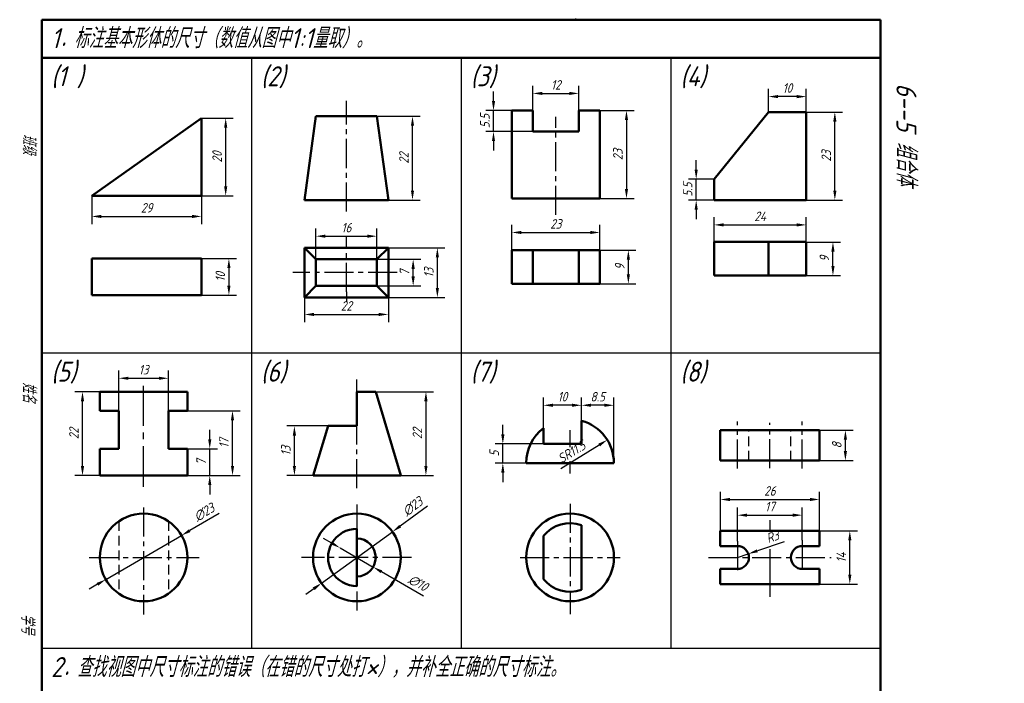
# Model space of a CAD drawing. Header units: millimetres. Extents: x 104 to 362, y -34 to 323.
# Tile 3 of 3: x 104 to 362, y 149 to 323. Entities that reach past the tile are written whole.
import ezdxf

# ---------------------------------------------------------------- set-up
doc = ezdxf.new("R2010")
doc.units = ezdxf.units.MM
doc.header["$LTSCALE"] = 0.8
doc.linetypes.add('CENTER2', pattern=[28.575, 19.05, -3.175, 3.175, -3.175])
doc.linetypes.add('DASHED2', pattern=[9.525, 6.35, -3.175])
for name, color, linetype, lineweight in [('文字层', 227, 'Continuous', 20), ('点画线层', 3, 'CENTER2', 25), ('答案层', 1, 'Continuous', 25), ('粗实线层', 7, 'Continuous', 50), ('虚线层', 2, 'DASHED2', 25)]:
    doc.layers.add(name, color=color, linetype=linetype, lineweight=lineweight)
doc.layers.add('细实线层', color=7, linetype='Continuous')
doc.styles.add('工程字体（斜）', font='gbeitc.shx', dxfattribs={"bigfont": 'gbcbig.shx'})
doc.styles.add('工程斜体', font='gbeitc.shx', dxfattribs={"bigfont": 'gbcbig.shx'})
doc.dimstyles.new('gb35', dxfattribs={"dimtxt": 2.5, "dimasz": 2.5, "dimexe": 2, "dimexo": 0, "dimgap": 1, "dimtad": 1, "dimdsep": 46, "dimtxsty": '工程字体（斜）', "dimcen": 0, "dimadec": 0, "dimazin": 0, "dimtfac": 1, "dimtmove": 0, "dimatfit": 3, "dimfxl": 0, "dimarcsym": 0})

# ---------------------------------------------------------------- blocks, each defined once
blk = doc.blocks.new('*D74')
at = {"layer": 'Defpoints', "color": 0, "ltscale": 0.7}
for p in [(123.14, 276.9), (151.94, 276.9), (151.94, 271.51)]:
    blk.add_point(p, dxfattribs=at)
at = {"layer": '答案层', "color": 0, "lineweight": -2, "ltscale": 0.7}
for p, q in [((123.14, 276.9), (123.14, 269.51)), ((151.94, 276.9), (151.94, 269.51)), ((125.64, 271.51), (149.44, 271.51))]:
    blk.add_line(p, q, dxfattribs=at)
at = {"layer": '答案层', "color": 0, "ltscale": 0.7}
for points in [[(125.64, 271.92), (125.64, 271.09), (123.14, 271.51)], [(149.44, 271.92), (149.44, 271.09), (151.94, 271.51)]]:
    blk.add_solid(points, dxfattribs=at)
at = {"layer": '答案层', "color": 0, "ltscale": 0.7, "insert": (137.54, 273.76), "char_height": 2.5, "attachment_point": 5, "style": '工程字体（斜）'}
blk.add_mtext('29', dxfattribs=at)
blk = doc.blocks.new('*D75')
at = {"layer": 'Defpoints', "color": 0, "ltscale": 0.7}
for p in [(151.94, 297.3), (158.27, 297.3), (151.94, 276.9)]:
    blk.add_point(p, dxfattribs=at)
at = {"layer": '答案层', "color": 0, "lineweight": -2, "ltscale": 0.7}
for p, q in [((151.94, 297.3), (160.27, 297.3)), ((158.27, 279.4), (158.27, 294.8)), ((151.94, 276.9), (160.27, 276.9))]:
    blk.add_line(p, q, dxfattribs=at)
at = {"layer": '答案层', "color": 0, "ltscale": 0.7}
for points in [[(157.86, 294.8), (158.69, 294.8), (158.27, 297.3)], [(157.86, 279.4), (158.69, 279.4), (158.27, 276.9)]]:
    blk.add_solid(points, dxfattribs=at)
at = {"layer": '答案层', "color": 0, "ltscale": 0.7, "insert": (156.02, 287.1), "char_height": 2.5, "attachment_point": 5, "rotation": 90, "style": '工程字体（斜）'}
blk.add_mtext('20', dxfattribs=at)
blk = doc.blocks.new('*D76')
at = {"layer": 'Defpoints', "color": 0, "ltscale": 0.7}
for p in [(151.94, 260.45), (151.94, 250.85), (159.11, 250.85)]:
    blk.add_point(p, dxfattribs=at)
at = {"layer": '答案层', "color": 0, "lineweight": -2, "ltscale": 0.7}
for p, q in [((151.94, 260.45), (161.11, 260.45)), ((159.11, 257.95), (159.11, 253.35)), ((151.94, 250.85), (161.11, 250.85))]:
    blk.add_line(p, q, dxfattribs=at)
at = {"layer": '答案层', "color": 0, "ltscale": 0.7}
for points in [[(158.69, 257.95), (159.53, 257.95), (159.11, 260.45)], [(158.69, 253.35), (159.53, 253.35), (159.11, 250.85)]]:
    blk.add_solid(points, dxfattribs=at)
at = {"layer": '答案层', "color": 0, "ltscale": 0.7, "insert": (156.86, 255.65), "char_height": 2.5, "attachment_point": 5, "rotation": 90, "style": '工程字体（斜）'}
blk.add_mtext('10', dxfattribs=at)
blk = doc.blocks.new('*D77')
at = {"layer": 'Defpoints', "color": 0, "ltscale": 0.7}
for p in [(197.93, 297.8), (207.26, 297.8), (200.93, 275.8)]:
    blk.add_point(p, dxfattribs=at)
at = {"layer": '答案层', "color": 0, "lineweight": -2, "ltscale": 0.7}
for p, q in [((197.93, 297.8), (209.26, 297.8)), ((207.26, 278.3), (207.26, 295.3)), ((200.93, 275.8), (209.26, 275.8))]:
    blk.add_line(p, q, dxfattribs=at)
at = {"layer": '答案层', "color": 0, "ltscale": 0.7}
for points in [[(206.85, 295.3), (207.68, 295.3), (207.26, 297.8)], [(206.85, 278.3), (207.68, 278.3), (207.26, 275.8)]]:
    blk.add_solid(points, dxfattribs=at)
at = {"layer": '答案层', "color": 0, "ltscale": 0.7, "insert": (205.01, 286.8), "char_height": 2.5, "attachment_point": 5, "rotation": 90, "style": '工程字体（斜）'}
blk.add_mtext('22', dxfattribs=at)
blk = doc.blocks.new('*D78')
at = {"layer": 'Defpoints', "color": 0, "ltscale": 0.7}
for p in [(197.93, 260.26), (207.43, 260.26), (197.93, 253.26)]:
    blk.add_point(p, dxfattribs=at)
at = {"layer": '答案层', "color": 0, "lineweight": -2, "ltscale": 0.7}
for p, q in [((197.93, 260.26), (209.43, 260.26)), ((207.43, 255.76), (207.43, 257.76)), ((197.93, 253.26), (209.43, 253.26))]:
    blk.add_line(p, q, dxfattribs=at)
at = {"layer": '答案层', "color": 0, "ltscale": 0.7}
for points in [[(207.01, 257.76), (207.85, 257.76), (207.43, 260.26)], [(207.01, 255.76), (207.85, 255.76), (207.43, 253.26)]]:
    blk.add_solid(points, dxfattribs=at)
at = {"layer": '答案层', "color": 0, "ltscale": 0.7, "insert": (205.18, 256.76), "char_height": 2.5, "attachment_point": 5, "rotation": 90, "style": '工程字体（斜）'}
blk.add_mtext('7', dxfattribs=at)
blk = doc.blocks.new('*D79')
at = {"layer": 'Defpoints', "color": 0, "ltscale": 0.7}
for p in [(200.93, 263.26), (213.78, 263.26), (200.93, 250.26)]:
    blk.add_point(p, dxfattribs=at)
at = {"layer": '答案层', "color": 0, "lineweight": -2, "ltscale": 0.7}
for p, q in [((200.93, 263.26), (215.78, 263.26)), ((213.78, 252.76), (213.78, 260.76)), ((200.93, 250.26), (215.78, 250.26))]:
    blk.add_line(p, q, dxfattribs=at)
at = {"layer": '答案层', "color": 0, "ltscale": 0.7}
for points in [[(213.36, 260.76), (214.2, 260.76), (213.78, 263.26)], [(213.36, 252.76), (214.2, 252.76), (213.78, 250.26)]]:
    blk.add_solid(points, dxfattribs=at)
at = {"layer": '答案层', "color": 0, "ltscale": 0.7, "insert": (211.53, 256.76), "char_height": 2.5, "attachment_point": 5, "rotation": 90, "style": '工程字体（斜）'}
blk.add_mtext('13', dxfattribs=at)
blk = doc.blocks.new('*D80')
at = {"layer": 'Defpoints', "color": 0, "ltscale": 0.7}
for p in [(197.93, 266.32), (181.93, 260.26), (197.93, 260.26)]:
    blk.add_point(p, dxfattribs=at)
at = {"layer": '答案层', "color": 0, "lineweight": -2, "ltscale": 0.7}
for p, q in [((181.93, 260.26), (181.93, 268.32)), ((184.43, 266.32), (195.43, 266.32)), ((197.93, 260.26), (197.93, 268.32))]:
    blk.add_line(p, q, dxfattribs=at)
at = {"layer": '答案层', "color": 0, "ltscale": 0.7}
for points in [[(184.43, 266.74), (184.43, 265.91), (181.93, 266.32)], [(195.43, 266.74), (195.43, 265.91), (197.93, 266.32)]]:
    blk.add_solid(points, dxfattribs=at)
at = {"layer": '答案层', "color": 0, "ltscale": 0.7, "insert": (189.93, 268.57), "char_height": 2.5, "attachment_point": 5, "style": '工程字体（斜）'}
blk.add_mtext('16', dxfattribs=at)
blk = doc.blocks.new('*D81')
at = {"layer": 'Defpoints', "color": 0, "ltscale": 0.7}
for p in [(178.93, 250.26), (200.93, 250.26), (200.93, 245.79)]:
    blk.add_point(p, dxfattribs=at)
at = {"layer": '答案层', "color": 0, "lineweight": -2, "ltscale": 0.7}
for p, q in [((178.93, 250.26), (178.93, 243.79)), ((200.93, 250.26), (200.93, 243.79)), ((181.43, 245.79), (198.43, 245.79))]:
    blk.add_line(p, q, dxfattribs=at)
at = {"layer": '答案层', "color": 0, "ltscale": 0.7}
for points in [[(181.43, 246.21), (181.43, 245.37), (178.93, 245.79)], [(198.43, 246.21), (198.43, 245.37), (200.93, 245.79)]]:
    blk.add_solid(points, dxfattribs=at)
at = {"layer": '答案层', "color": 0, "ltscale": 0.7, "insert": (189.93, 248.04), "char_height": 2.5, "attachment_point": 5, "style": '工程字体（斜）'}
blk.add_mtext('22', dxfattribs=at)
blk = doc.blocks.new('*D83')
at = {"layer": 'Defpoints', "color": 0, "ltscale": 0.7}
for p in [(228.5, 299.29), (238.8, 299.29), (238.8, 293.79)]:
    blk.add_point(p, dxfattribs=at)
at = {"layer": '答案层', "color": 0, "lineweight": -2, "ltscale": 0.7}
for p, q in [((228.5, 301.79), (228.5, 304.29)), ((238.8, 299.29), (226.5, 299.29)), ((228.5, 293.79), (228.5, 299.29)), ((238.8, 293.79), (226.5, 293.79)), ((228.5, 291.29), (228.5, 288.79))]:
    blk.add_line(p, q, dxfattribs=at)
at = {"layer": '答案层', "color": 0, "ltscale": 0.7}
for points in [[(228.09, 301.79), (228.92, 301.79), (228.5, 299.29)], [(228.09, 291.29), (228.92, 291.29), (228.5, 293.79)]]:
    blk.add_solid(points, dxfattribs=at)
at = {"layer": '答案层', "color": 0, "ltscale": 0.7, "insert": (226.25, 296.54), "char_height": 2.5, "attachment_point": 5, "rotation": 90, "style": '工程字体（斜）'}
blk.add_mtext('5.5', dxfattribs=at)
blk = doc.blocks.new('*D84')
at = {"layer": 'Defpoints', "color": 0, "ltscale": 0.7}
for p in [(256.4, 299.29), (256.4, 276.19), (263.37, 276.19)]:
    blk.add_point(p, dxfattribs=at)
at = {"layer": '答案层', "color": 0, "lineweight": -2, "ltscale": 0.7}
for p, q in [((256.4, 299.29), (265.37, 299.29)), ((263.37, 296.79), (263.37, 278.69)), ((256.4, 276.19), (265.37, 276.19))]:
    blk.add_line(p, q, dxfattribs=at)
at = {"layer": '答案层', "color": 0, "ltscale": 0.7}
for points in [[(262.96, 296.79), (263.79, 296.79), (263.37, 299.29)], [(262.96, 278.69), (263.79, 278.69), (263.37, 276.19)]]:
    blk.add_solid(points, dxfattribs=at)
at = {"layer": '答案层', "color": 0, "ltscale": 0.7, "insert": (261.12, 287.74), "char_height": 2.5, "attachment_point": 5, "rotation": 90, "style": '工程字体（斜）'}
blk.add_mtext('23', dxfattribs=at)
blk = doc.blocks.new('*D85')
at = {"layer": 'Defpoints', "color": 0, "ltscale": 0.7}
for p in [(250.9, 303.78), (238.8, 299.29), (250.9, 299.29)]:
    blk.add_point(p, dxfattribs=at)
at = {"layer": '答案层', "color": 0, "lineweight": -2, "ltscale": 0.7}
for p, q in [((238.8, 299.29), (238.8, 305.78)), ((250.9, 299.29), (250.9, 305.78)), ((241.3, 303.78), (248.4, 303.78))]:
    blk.add_line(p, q, dxfattribs=at)
at = {"layer": '答案层', "color": 0, "ltscale": 0.7}
for points in [[(241.3, 304.2), (241.3, 303.37), (238.8, 303.78)], [(248.4, 304.2), (248.4, 303.37), (250.9, 303.78)]]:
    blk.add_solid(points, dxfattribs=at)
at = {"layer": '答案层', "color": 0, "ltscale": 0.7, "insert": (244.85, 306.03), "char_height": 2.5, "attachment_point": 5, "style": '工程字体（斜）'}
blk.add_mtext('12', dxfattribs=at)
blk = doc.blocks.new('*D86')
at = {"layer": 'Defpoints', "color": 0, "ltscale": 0.7}
for p in [(256.4, 267.3), (233.3, 262.65), (256.4, 262.65)]:
    blk.add_point(p, dxfattribs=at)
at = {"layer": '答案层', "color": 0, "lineweight": -2, "ltscale": 0.7}
for p, q in [((233.3, 262.65), (233.3, 269.3)), ((256.4, 262.65), (256.4, 269.3)), ((235.8, 267.3), (253.9, 267.3))]:
    blk.add_line(p, q, dxfattribs=at)
at = {"layer": '答案层', "color": 0, "ltscale": 0.7}
for points in [[(235.8, 267.72), (235.8, 266.89), (233.3, 267.3)], [(253.9, 267.72), (253.9, 266.89), (256.4, 267.3)]]:
    blk.add_solid(points, dxfattribs=at)
at = {"layer": '答案层', "color": 0, "ltscale": 0.7, "insert": (244.85, 269.55), "char_height": 2.5, "attachment_point": 5, "style": '工程字体（斜）'}
blk.add_mtext('23', dxfattribs=at)
blk = doc.blocks.new('*D87')
at = {"layer": 'Defpoints', "color": 0, "ltscale": 0.7}
for p in [(256.4, 262.65), (263.87, 262.65), (256.4, 253.85)]:
    blk.add_point(p, dxfattribs=at)
at = {"layer": '答案层', "color": 0, "lineweight": -2, "ltscale": 0.7}
for p, q in [((256.4, 262.65), (265.87, 262.65)), ((263.87, 256.35), (263.87, 260.15)), ((256.4, 253.85), (265.87, 253.85))]:
    blk.add_line(p, q, dxfattribs=at)
at = {"layer": '答案层', "color": 0, "ltscale": 0.7}
for points in [[(263.45, 260.15), (264.29, 260.15), (263.87, 262.65)], [(263.45, 256.35), (264.29, 256.35), (263.87, 253.85)]]:
    blk.add_solid(points, dxfattribs=at)
at = {"layer": '答案层', "color": 0, "ltscale": 0.7, "insert": (261.62, 258.25), "char_height": 2.5, "attachment_point": 5, "rotation": 90, "style": '工程字体（斜）'}
blk.add_mtext('9', dxfattribs=at)
blk = doc.blocks.new('*D88')
at = {"layer": 'Defpoints', "color": 0, "ltscale": 0.7}
for p in [(310.53, 298.9), (318.02, 298.9), (310.53, 275.8)]:
    blk.add_point(p, dxfattribs=at)
at = {"layer": '答案层', "color": 0, "lineweight": -2, "ltscale": 0.7}
for p, q in [((310.53, 298.9), (320.02, 298.9)), ((318.02, 278.3), (318.02, 296.4)), ((310.53, 275.8), (320.02, 275.8))]:
    blk.add_line(p, q, dxfattribs=at)
at = {"layer": '答案层', "color": 0, "ltscale": 0.7}
for points in [[(317.6, 296.4), (318.44, 296.4), (318.02, 298.9)], [(317.6, 278.3), (318.44, 278.3), (318.02, 275.8)]]:
    blk.add_solid(points, dxfattribs=at)
at = {"layer": '答案层', "color": 0, "ltscale": 0.7, "insert": (315.77, 287.35), "char_height": 2.5, "attachment_point": 5, "rotation": 90, "style": '工程字体（斜）'}
blk.add_mtext('23', dxfattribs=at)
blk = doc.blocks.new('*D89')
at = {"layer": 'Defpoints', "color": 0, "ltscale": 0.7}
for p in [(310.53, 264.8), (317.52, 264.8), (310.53, 256)]:
    blk.add_point(p, dxfattribs=at)
at = {"layer": '答案层', "color": 0, "lineweight": -2, "ltscale": 0.7}
for p, q in [((310.53, 264.8), (319.52, 264.8)), ((317.52, 258.5), (317.52, 262.3)), ((310.53, 256), (319.52, 256))]:
    blk.add_line(p, q, dxfattribs=at)
at = {"layer": '答案层', "color": 0, "ltscale": 0.7}
for points in [[(317.11, 262.3), (317.94, 262.3), (317.52, 264.8)], [(317.11, 258.5), (317.94, 258.5), (317.52, 256)]]:
    blk.add_solid(points, dxfattribs=at)
at = {"layer": '答案层', "color": 0, "ltscale": 0.7, "insert": (315.27, 260.4), "char_height": 2.5, "attachment_point": 5, "rotation": 90, "style": '工程字体（斜）'}
blk.add_mtext('9', dxfattribs=at)
blk = doc.blocks.new('*D90')
at = {"layer": 'Defpoints', "color": 0, "ltscale": 0.7}
for p in [(310.53, 269.29), (286.33, 264.8), (310.53, 264.8)]:
    blk.add_point(p, dxfattribs=at)
at = {"layer": '答案层', "color": 0, "lineweight": -2, "ltscale": 0.7}
for p, q in [((286.33, 264.8), (286.33, 271.29)), ((310.53, 264.8), (310.53, 271.29)), ((288.83, 269.29), (308.03, 269.29))]:
    blk.add_line(p, q, dxfattribs=at)
at = {"layer": '答案层', "color": 0, "ltscale": 0.7}
for points in [[(288.83, 269.7), (288.83, 268.87), (286.33, 269.29)], [(308.03, 269.7), (308.03, 268.87), (310.53, 269.29)]]:
    blk.add_solid(points, dxfattribs=at)
at = {"layer": '答案层', "color": 0, "ltscale": 0.7, "insert": (298.43, 271.54), "char_height": 2.5, "attachment_point": 5, "style": '工程字体（斜）'}
blk.add_mtext('24', dxfattribs=at)
blk = doc.blocks.new('*D91')
at = {"layer": 'Defpoints', "color": 0, "ltscale": 0.7}
for p in [(281.66, 281.3), (286.33, 281.3), (286.33, 275.8)]:
    blk.add_point(p, dxfattribs=at)
at = {"layer": '答案层', "color": 0, "lineweight": -2, "ltscale": 0.7}
for p, q in [((281.66, 283.8), (281.66, 286.3)), ((286.33, 281.3), (279.66, 281.3)), ((281.66, 275.8), (281.66, 281.3)), ((286.33, 275.8), (279.66, 275.8)), ((281.66, 273.3), (281.66, 270.8))]:
    blk.add_line(p, q, dxfattribs=at)
at = {"layer": '答案层', "color": 0, "ltscale": 0.7}
for points in [[(281.24, 283.8), (282.07, 283.8), (281.66, 281.3)], [(281.24, 273.3), (282.07, 273.3), (281.66, 275.8)]]:
    blk.add_solid(points, dxfattribs=at)
at = {"layer": '答案层', "color": 0, "ltscale": 0.7, "insert": (279.41, 278.55), "char_height": 2.5, "attachment_point": 5, "rotation": 90, "style": '工程字体（斜）'}
blk.add_mtext('5.5', dxfattribs=at)
blk = doc.blocks.new('*D92')
at = {"layer": 'Defpoints', "color": 0, "ltscale": 0.7}
for p in [(300.63, 302.95), (300.63, 298.9), (310.53, 298.9)]:
    blk.add_point(p, dxfattribs=at)
at = {"layer": '答案层', "color": 0, "lineweight": -2, "ltscale": 0.7}
for p, q in [((300.63, 298.9), (300.63, 304.95)), ((310.53, 298.9), (310.53, 304.95)), ((308.03, 302.95), (303.13, 302.95))]:
    blk.add_line(p, q, dxfattribs=at)
at = {"layer": '答案层', "color": 0, "ltscale": 0.7}
for points in [[(303.13, 303.37), (303.13, 302.53), (300.63, 302.95)], [(308.03, 303.37), (308.03, 302.53), (310.53, 302.95)]]:
    blk.add_solid(points, dxfattribs=at)
at = {"layer": '答案层', "color": 0, "ltscale": 0.7, "insert": (305.58, 305.2), "char_height": 2.5, "attachment_point": 5, "style": '工程字体（斜）'}
blk.add_mtext('10', dxfattribs=at)
blk = doc.blocks.new('*D93')
at = {"layer": 'Defpoints', "color": 0, "ltscale": 0.7}
for p in [(148.25, 210.53), (154.09, 210.53), (148.25, 203.53)]:
    blk.add_point(p, dxfattribs=at)
at = {"layer": '答案层', "color": 0, "lineweight": -2, "ltscale": 0.7}
for p, q in [((154.09, 213.03), (154.09, 215.53)), ((148.25, 210.53), (156.09, 210.53)), ((154.09, 203.53), (154.09, 210.53)), ((148.25, 203.53), (156.09, 203.53)), ((154.09, 201.03), (154.09, 198.53))]:
    blk.add_line(p, q, dxfattribs=at)
at = {"layer": '答案层', "color": 0, "ltscale": 0.7}
for points in [[(153.67, 213.03), (154.51, 213.03), (154.09, 210.53)], [(153.67, 201.03), (154.51, 201.03), (154.09, 203.53)]]:
    blk.add_solid(points, dxfattribs=at)
at = {"layer": '答案层', "color": 0, "ltscale": 0.7, "insert": (151.84, 207.03), "char_height": 2.5, "attachment_point": 5, "rotation": 90, "style": '工程字体（斜）'}
blk.add_mtext('7', dxfattribs=at)
blk = doc.blocks.new('*D94')
at = {"layer": 'Defpoints', "color": 0, "ltscale": 0.7}
for p in [(148.25, 220.53), (160.06, 220.53), (148.25, 203.53)]:
    blk.add_point(p, dxfattribs=at)
at = {"layer": '答案层', "color": 0, "lineweight": -2, "ltscale": 0.7}
for p, q in [((148.25, 220.53), (162.06, 220.53)), ((160.06, 206.03), (160.06, 218.03)), ((148.25, 203.53), (162.06, 203.53))]:
    blk.add_line(p, q, dxfattribs=at)
at = {"layer": '答案层', "color": 0, "ltscale": 0.7}
for points in [[(159.64, 218.03), (160.47, 218.03), (160.06, 220.53)], [(159.64, 206.03), (160.47, 206.03), (160.06, 203.53)]]:
    blk.add_solid(points, dxfattribs=at)
at = {"layer": '答案层', "color": 0, "ltscale": 0.7, "insert": (157.81, 212.03), "char_height": 2.5, "attachment_point": 5, "rotation": 90, "style": '工程字体（斜）'}
blk.add_mtext('17', dxfattribs=at)
blk = doc.blocks.new('*D95')
at = {"layer": 'Defpoints', "color": 0, "ltscale": 0.7}
for p in [(143.25, 229.05), (130.25, 220.53), (143.25, 220.53)]:
    blk.add_point(p, dxfattribs=at)
at = {"layer": '答案层', "color": 0, "lineweight": -2, "ltscale": 0.7}
for p, q in [((130.25, 220.53), (130.25, 231.05)), ((143.25, 220.53), (143.25, 231.05)), ((132.75, 229.05), (140.75, 229.05))]:
    blk.add_line(p, q, dxfattribs=at)
at = {"layer": '答案层', "color": 0, "ltscale": 0.7}
for points in [[(132.75, 229.46), (132.75, 228.63), (130.25, 229.05)], [(140.75, 229.46), (140.75, 228.63), (143.25, 229.05)]]:
    blk.add_solid(points, dxfattribs=at)
at = {"layer": '答案层', "color": 0, "ltscale": 0.7, "insert": (136.75, 231.3), "char_height": 2.5, "attachment_point": 5, "style": '工程字体（斜）'}
blk.add_mtext('13', dxfattribs=at)
blk = doc.blocks.new('*D96')
at = {"layer": 'Defpoints', "color": 0, "ltscale": 0.7}
for p in [(120.72, 225.53), (125.25, 225.53), (125.25, 203.53)]:
    blk.add_point(p, dxfattribs=at)
at = {"layer": '答案层', "color": 0, "lineweight": -2, "ltscale": 0.7}
for p, q in [((125.25, 225.53), (118.72, 225.53)), ((120.72, 206.03), (120.72, 223.03)), ((125.25, 203.53), (118.72, 203.53))]:
    blk.add_line(p, q, dxfattribs=at)
at = {"layer": '答案层', "color": 0, "ltscale": 0.7}
for points in [[(120.3, 223.03), (121.14, 223.03), (120.72, 225.53)], [(120.3, 206.03), (121.14, 206.03), (120.72, 203.53)]]:
    blk.add_solid(points, dxfattribs=at)
at = {"layer": '答案层', "color": 0, "ltscale": 0.7, "insert": (118.47, 214.53), "char_height": 2.5, "attachment_point": 5, "rotation": 90, "style": '工程字体（斜）'}
blk.add_mtext('22', dxfattribs=at)
blk = doc.blocks.new('*D97')
at = {"layer": 'Defpoints', "color": 0, "ltscale": 0.7}
for p in [(146.69, 187.81), (126.81, 176.25)]:
    blk.add_point(p, dxfattribs=at)
at = {"layer": '答案层', "color": 0, "lineweight": -2, "ltscale": 0.7}
for p, q in [((156.52, 193.53), (148.85, 189.07)), ((126.81, 176.25), (146.69, 187.81)), ((124.65, 174.99), (122.49, 173.73))]:
    blk.add_line(p, q, dxfattribs=at)
at = {"layer": '答案层', "color": 0, "ltscale": 0.7}
for points in [[(148.64, 189.43), (149.06, 188.71), (146.69, 187.81)], [(124.44, 175.35), (124.86, 174.63), (126.81, 176.25)]]:
    blk.add_solid(points, dxfattribs=at)
at = {"layer": '答案层', "color": 0, "ltscale": 0.7, "insert": (152.64, 193.88), "char_height": 2.5, "attachment_point": 5, "rotation": 30.1931, "style": '工程字体（斜）'}
blk.add_mtext('∅23', dxfattribs=at)
blk = doc.blocks.new('*D98')
at = {"layer": 'Defpoints', "color": 0, "ltscale": 0.7}
for p in [(176.29, 216.53), (185.19, 216.53), (181.19, 203.53)]:
    blk.add_point(p, dxfattribs=at)
at = {"layer": '答案层', "color": 0, "lineweight": -2, "ltscale": 0.7}
for p, q in [((185.19, 216.53), (174.29, 216.53)), ((176.29, 206.03), (176.29, 214.03)), ((181.19, 203.53), (174.29, 203.53))]:
    blk.add_line(p, q, dxfattribs=at)
at = {"layer": '答案层', "color": 0, "ltscale": 0.7}
for points in [[(175.87, 214.03), (176.71, 214.03), (176.29, 216.53)], [(175.87, 206.03), (176.71, 206.03), (176.29, 203.53)]]:
    blk.add_solid(points, dxfattribs=at)
at = {"layer": '答案层', "color": 0, "ltscale": 0.7, "insert": (174.04, 210.03), "char_height": 2.5, "attachment_point": 5, "rotation": 90, "style": '工程字体（斜）'}
blk.add_mtext('13', dxfattribs=at)
blk = doc.blocks.new('*D99')
at = {"layer": 'Defpoints', "color": 0, "ltscale": 0.7}
for p in [(197.69, 225.53), (204.19, 203.53), (210.78, 203.53)]:
    blk.add_point(p, dxfattribs=at)
at = {"layer": '答案层', "color": 0, "lineweight": -2, "ltscale": 0.7}
for p, q in [((197.69, 225.53), (212.78, 225.53)), ((210.78, 223.03), (210.78, 206.03)), ((204.19, 203.53), (212.78, 203.53))]:
    blk.add_line(p, q, dxfattribs=at)
at = {"layer": '答案层', "color": 0, "ltscale": 0.7}
for points in [[(210.36, 223.03), (211.2, 223.03), (210.78, 225.53)], [(210.36, 206.03), (211.2, 206.03), (210.78, 203.53)]]:
    blk.add_solid(points, dxfattribs=at)
at = {"layer": '答案层', "color": 0, "ltscale": 0.7, "insert": (208.53, 214.53), "char_height": 2.5, "attachment_point": 5, "rotation": 90, "style": '工程字体（斜）'}
blk.add_mtext('22', dxfattribs=at)
blk = doc.blocks.new('*D100')
at = {"layer": 'Defpoints', "color": 0, "ltscale": 0.7}
for p in [(202, 188.78), (183.38, 175.28)]:
    blk.add_point(p, dxfattribs=at)
at = {"layer": '答案层', "color": 0, "lineweight": -2, "ltscale": 0.7}
for p, q in [((211.2, 195.46), (204.02, 190.25)), ((183.38, 175.28), (202, 188.78)), ((181.35, 173.81), (179.33, 172.34))]:
    blk.add_line(p, q, dxfattribs=at)
at = {"layer": '答案层', "color": 0, "ltscale": 0.7}
for points in [[(203.78, 190.59), (204.26, 189.91), (202, 188.78)], [(181.11, 174.15), (181.6, 173.47), (183.38, 175.28)]]:
    blk.add_solid(points, dxfattribs=at)
at = {"layer": '答案层', "color": 0, "ltscale": 0.7, "insert": (207.3, 195.41), "char_height": 2.5, "attachment_point": 5, "rotation": 35.9463, "style": '工程字体（斜）'}
blk.add_mtext('∅23', dxfattribs=at)
blk = doc.blocks.new('*D101')
at = {"layer": 'Defpoints', "color": 0, "ltscale": 0.7}
for p in [(188.28, 184.53), (196.94, 179.53)]:
    blk.add_point(p, dxfattribs=at)
at = {"layer": '答案层', "color": 0, "lineweight": -2, "ltscale": 0.7}
for p, q in [((186.12, 185.78), (183.95, 187.03)), ((188.28, 184.53), (196.94, 179.53)), ((210.15, 171.91), (199.11, 178.28))]:
    blk.add_line(p, q, dxfattribs=at)
at = {"layer": '答案层', "color": 0, "ltscale": 0.7}
for points in [[(186.33, 186.14), (185.91, 185.42), (188.28, 184.53)], [(199.32, 178.64), (198.9, 177.92), (196.94, 179.53)]]:
    blk.add_solid(points, dxfattribs=at)
at = {"layer": '答案层', "color": 0, "ltscale": 0.7, "insert": (208.74, 175.32), "char_height": 2.5, "attachment_point": 5, "rotation": 330.002, "style": '工程字体（斜）'}
blk.add_mtext('∅10', dxfattribs=at)
blk = doc.blocks.new('*D102')
at = {"layer": 'Defpoints', "color": 0, "ltscale": 0.7}
for p in [(230.95, 211.81), (242.08, 211.81), (237.08, 206.81)]:
    blk.add_point(p, dxfattribs=at)
at = {"layer": '答案层', "color": 0, "lineweight": -2, "ltscale": 0.7}
for p, q in [((230.95, 214.31), (230.95, 216.81)), ((242.08, 211.81), (228.95, 211.81)), ((230.95, 206.81), (230.95, 211.81)), ((237.08, 206.81), (228.95, 206.81)), ((230.95, 204.31), (230.95, 201.81))]:
    blk.add_line(p, q, dxfattribs=at)
at = {"layer": '答案层', "color": 0, "ltscale": 0.7}
for points in [[(230.53, 214.31), (231.37, 214.31), (230.95, 211.81)], [(230.53, 204.31), (231.37, 204.31), (230.95, 206.81)]]:
    blk.add_solid(points, dxfattribs=at)
at = {"layer": '答案层', "color": 0, "ltscale": 0.7, "insert": (228.7, 209.31), "char_height": 2.5, "attachment_point": 5, "rotation": 90, "style": '工程字体（斜）'}
blk.add_mtext('5', dxfattribs=at)
blk = doc.blocks.new('*D103')
at = {"layer": 'Defpoints', "color": 0, "ltscale": 0.7}
for p in [(251.58, 221.96), (251.58, 217.92), (260.08, 206.81)]:
    blk.add_point(p, dxfattribs=at)
at = {"layer": '答案层', "color": 0, "lineweight": -2, "ltscale": 0.7}
for p, q in [((251.58, 217.92), (251.58, 223.96)), ((260.08, 206.81), (260.08, 223.96)), ((257.58, 221.96), (254.08, 221.96))]:
    blk.add_line(p, q, dxfattribs=at)
at = {"layer": '答案层', "color": 0, "ltscale": 0.7}
for points in [[(254.08, 222.38), (254.08, 221.55), (251.58, 221.96)], [(257.58, 222.38), (257.58, 221.55), (260.08, 221.96)]]:
    blk.add_solid(points, dxfattribs=at)
at = {"layer": '答案层', "color": 0, "ltscale": 0.7, "insert": (255.83, 224.21), "char_height": 2.5, "attachment_point": 5, "style": '工程字体（斜）'}
blk.add_mtext('8.5', dxfattribs=at)
blk = doc.blocks.new('*D104')
at = {"layer": 'Defpoints', "color": 0, "ltscale": 0.7}
for p in [(241.58, 221.96), (251.58, 217.92), (241.58, 215.94)]:
    blk.add_point(p, dxfattribs=at)
at = {"layer": '答案层', "color": 0, "lineweight": -2, "ltscale": 0.7}
for p, q in [((241.58, 215.94), (241.58, 223.96)), ((251.58, 217.92), (251.58, 223.96)), ((249.08, 221.96), (244.08, 221.96))]:
    blk.add_line(p, q, dxfattribs=at)
at = {"layer": '答案层', "color": 0, "ltscale": 0.7}
for points in [[(244.08, 222.38), (244.08, 221.55), (241.58, 221.96)], [(249.08, 222.38), (249.08, 221.55), (251.58, 221.96)]]:
    blk.add_solid(points, dxfattribs=at)
at = {"layer": '答案层', "color": 0, "ltscale": 0.7, "insert": (246.58, 224.21), "char_height": 2.5, "attachment_point": 5, "style": '工程字体（斜）'}
blk.add_mtext('10', dxfattribs=at)
blk = doc.blocks.new('*D105')
at = {"layer": 'Defpoints', "color": 0, "ltscale": 0.7}
for p in [(258.35, 212.87), (248.58, 206.81)]:
    blk.add_point(p, dxfattribs=at)
at = {"layer": '答案层', "color": 0, "lineweight": -2, "ltscale": 0.7}
blk.add_line((246.2, 205.34), (256.23, 211.55), dxfattribs=at)
at = {"layer": '答案层', "color": 0, "ltscale": 0.7}
blk.add_solid([(256.01, 211.91), (256.45, 211.2), (258.35, 212.87)], dxfattribs=at)
at = {"layer": '答案层', "color": 0, "ltscale": 0.7, "insert": (248.97, 209.7), "char_height": 2.5, "attachment_point": 5, "rotation": 31.7624, "style": '工程字体（斜）'}
blk.add_mtext('SR11.5', dxfattribs=at)
blk = doc.blocks.new('*D106')
at = {"layer": 'Defpoints', "color": 0, "ltscale": 0.7}
for p in [(309.49, 193.13), (292.49, 186.34), (309.49, 186.59)]:
    blk.add_point(p, dxfattribs=at)
at = {"layer": '答案层', "color": 0, "lineweight": -2, "ltscale": 0.7}
for p, q in [((292.49, 186.34), (292.49, 195.13)), ((309.49, 186.59), (309.49, 195.13)), ((294.99, 193.13), (306.99, 193.13))]:
    blk.add_line(p, q, dxfattribs=at)
at = {"layer": '答案层', "color": 0, "ltscale": 0.7}
for points in [[(294.99, 193.54), (294.99, 192.71), (292.49, 193.13)], [(306.99, 193.54), (306.99, 192.71), (309.49, 193.13)]]:
    blk.add_solid(points, dxfattribs=at)
at = {"layer": '答案层', "color": 0, "ltscale": 0.7, "insert": (300.99, 195.38), "char_height": 2.5, "attachment_point": 5, "style": '工程字体（斜）'}
blk.add_mtext('17', dxfattribs=at)
blk = doc.blocks.new('*D107')
at = {"layer": 'Defpoints', "color": 0, "ltscale": 0.7}
for p in [(313.99, 189.03), (321.94, 189.03), (313.99, 175.03)]:
    blk.add_point(p, dxfattribs=at)
at = {"layer": '答案层', "color": 0, "lineweight": -2, "ltscale": 0.7}
for p, q in [((313.99, 189.03), (323.94, 189.03)), ((321.94, 177.53), (321.94, 186.53)), ((313.99, 175.03), (323.94, 175.03))]:
    blk.add_line(p, q, dxfattribs=at)
at = {"layer": '答案层', "color": 0, "ltscale": 0.7}
for points in [[(321.53, 186.53), (322.36, 186.53), (321.94, 189.03)], [(321.53, 177.53), (322.36, 177.53), (321.94, 175.03)]]:
    blk.add_solid(points, dxfattribs=at)
at = {"layer": '答案层', "color": 0, "ltscale": 0.7, "insert": (319.69, 182.03), "char_height": 2.5, "attachment_point": 5, "rotation": 90, "style": '工程字体（斜）'}
blk.add_mtext('14', dxfattribs=at)
blk = doc.blocks.new('*D108')
at = {"layer": 'Defpoints', "color": 0, "ltscale": 0.7}
for p in [(313.99, 215.44), (320.79, 215.44), (313.99, 207.44)]:
    blk.add_point(p, dxfattribs=at)
at = {"layer": '答案层', "color": 0, "lineweight": -2, "ltscale": 0.7}
for p, q in [((313.99, 215.44), (322.79, 215.44)), ((320.79, 209.94), (320.79, 212.94)), ((313.99, 207.44), (322.79, 207.44))]:
    blk.add_line(p, q, dxfattribs=at)
at = {"layer": '答案层', "color": 0, "ltscale": 0.7}
for points in [[(320.37, 212.94), (321.21, 212.94), (320.79, 215.44)], [(320.37, 209.94), (321.21, 209.94), (320.79, 207.44)]]:
    blk.add_solid(points, dxfattribs=at)
at = {"layer": '答案层', "color": 0, "ltscale": 0.7, "insert": (318.54, 211.44), "char_height": 2.5, "attachment_point": 5, "rotation": 90, "style": '工程字体（斜）'}
blk.add_mtext('8', dxfattribs=at)
blk = doc.blocks.new('*D109')
at = {"layer": 'Defpoints', "color": 0, "ltscale": 0.7}
for p in [(313.99, 197.24), (287.99, 189.03), (313.99, 189.03)]:
    blk.add_point(p, dxfattribs=at)
at = {"layer": '答案层', "color": 0, "lineweight": -2, "ltscale": 0.7}
for p, q in [((287.99, 189.03), (287.99, 199.24)), ((313.99, 189.03), (313.99, 199.24)), ((290.49, 197.24), (311.49, 197.24))]:
    blk.add_line(p, q, dxfattribs=at)
at = {"layer": '答案层', "color": 0, "ltscale": 0.7}
for points in [[(290.49, 197.66), (290.49, 196.83), (287.99, 197.24)], [(311.49, 197.66), (311.49, 196.83), (313.99, 197.24)]]:
    blk.add_solid(points, dxfattribs=at)
at = {"layer": '答案层', "color": 0, "ltscale": 0.7, "insert": (300.99, 199.49), "char_height": 2.5, "attachment_point": 5, "style": '工程字体（斜）'}
blk.add_mtext('26', dxfattribs=at)
blk = doc.blocks.new('*D110')
at = {"layer": 'Defpoints', "color": 0, "ltscale": 0.7}
for p in [(292.49, 182.03), (295.33, 182.98)]:
    blk.add_point(p, dxfattribs=at)
at = {"layer": '答案层', "color": 0, "lineweight": -2, "ltscale": 0.7}
for p, q in [((304.74, 186.13), (297.7, 183.77)), ((292.49, 182.03), (295.33, 182.98))]:
    blk.add_line(p, q, dxfattribs=at)
at = {"layer": '答案层', "color": 0, "ltscale": 0.7}
blk.add_solid([(297.57, 184.17), (297.84, 183.38), (295.33, 182.98)], dxfattribs=at)
at = {"layer": '答案层', "color": 0, "ltscale": 0.7, "insert": (301.69, 187.48), "char_height": 2.5, "attachment_point": 5, "rotation": 18.4856, "style": '工程字体（斜）'}
blk.add_mtext('R3', dxfattribs=at)

msp = doc.modelspace()

# ---------------------------------------------------------------- linework, layer by layer
at = {"layer": '点画线层', "color": 7, "ltscale": 0.5}
for p, q in [((189.927, 272.784), (189.927, 301.852)), ((244.85, 271.912), (244.85, 297.664)), ((189.927, 251.689), (189.927, 266.146)), ((203.215, 256.757), (175.912, 256.757)), ((192.686, 200.216), (192.686, 228.702)), ((292.487, 205.346), (292.487, 217.73)), ((300.987, 205.431), (300.987, 217.389)), ((309.487, 205.346), (309.487, 217.73)), ((248.577, 210.931), (248.577, 215.433)), ((248.577, 204.034), (248.577, 207.284)), ((136.75, 195.113), (136.75, 167.039)), ((192.686, 195.961), (192.686, 168.099)), ((248.577, 196.124), (248.577, 167.171)), ((300.987, 191.8), (300.987, 189.03)), ((292.487, 186.337), (292.487, 177.543)), ((309.487, 186.593), (309.487, 177.799)), ((300.987, 184.226), (300.987, 177.418)), ((122.499, 182.03), (151.303, 182.03)), ((207.032, 182.03), (178.193, 182.03)), ((235.465, 182.03), (261.689, 182.03)), ((284.922, 182.03), (317.053, 182.03))]:
    msp.add_line(p, q, dxfattribs=at)
at = {"layer": '点画线层', "color": 7, "ltscale": 0.7}
for p, q in [((189.927, 251.689), (189.927, 249.241)), ((136.75, 200.588), (136.75, 227.022)), ((300.987, 177.418), (300.987, 171.679))]:
    msp.add_line(p, q, dxfattribs=at)
at = {"layer": '粗实线层', "color": 7, "ltscale": 0.5}
for p, q in [((110.01, 323.13), (110.01, -6.87)), ((320.01, 323.13), (110.01, 323.13)), ((330.01, 323.13), (320.01, 323.13)), ((330.01, -6.87), (330.01, 323.13)), ((330.01, 313.13), (110.01, 313.13)), ((151.936, 297.3), (123.136, 276.9)), ((151.936, 276.9), (151.936, 297.3)), ((181.927, 297.802), (178.927, 275.802)), ((189.927, 297.802), (181.927, 297.802)), ((189.927, 297.802), (197.927, 297.802)), ((197.927, 297.802), (200.927, 275.802)), ((233.3, 299.291), (233.3, 276.191)), ((238.8, 299.291), (233.3, 299.291)), ((238.8, 293.791), (238.8, 299.291)), ((256.4, 299.291), (250.9, 299.291)), ((250.9, 299.291), (250.9, 293.791)), ((256.4, 276.191), (256.4, 299.291)), ((300.629, 298.902), (286.329, 281.302)), ((310.529, 298.902), (300.629, 298.902)), ((310.529, 275.802), (310.529, 298.902)), ((250.9, 293.791), (238.8, 293.791)), ((286.329, 275.802), (286.329, 281.302)), ((123.136, 276.9), (151.936, 276.9)), ((178.927, 275.802), (200.927, 275.802)), ((233.3, 276.191), (256.4, 276.191)), ((256.4, 276.191), (233.3, 276.191)), ((286.329, 275.802), (310.529, 275.802)), ((286.329, 256.002), (286.329, 264.802)), ((286.329, 264.802), (310.529, 264.802)), ((300.629, 264.802), (300.629, 256.002)), ((310.529, 264.802), (310.529, 256.002)), ((178.927, 250.257), (178.927, 263.257)), ((200.927, 263.257), (178.927, 263.257)), ((181.927, 260.257), (178.927, 263.257)), ((197.927, 260.257), (200.927, 263.257)), ((200.927, 263.257), (200.927, 250.257)), ((233.3, 253.846), (233.3, 262.646)), ((256.4, 262.646), (233.3, 262.646)), ((256.4, 262.646), (256.4, 253.846)), ((123.136, 260.447), (151.936, 260.447)), ((123.136, 250.847), (123.136, 260.447)), ((151.936, 260.447), (151.936, 250.847)), ((197.927, 260.257), (181.927, 260.257)), ((181.927, 260.257), (181.927, 253.257)), ((197.927, 253.257), (197.927, 260.257)), ((310.529, 256.002), (286.329, 256.002)), ((181.927, 253.257), (178.927, 250.257)), ((181.927, 253.257), (197.927, 253.257)), ((197.927, 253.257), (200.927, 250.257)), ((256.4, 253.846), (233.3, 253.846)), ((151.936, 250.847), (123.136, 250.847)), ((200.927, 250.257), (178.927, 250.257)), ((125.25, 220.53), (125.25, 225.53)), ((125.25, 225.53), (148.25, 225.53)), ((148.25, 225.53), (148.25, 220.53)), ((192.686, 216.53), (192.686, 225.53)), ((192.686, 225.53), (197.686, 225.53)), ((192.686, 225.53), (192.686, 216.53)), ((197.686, 225.53), (204.186, 203.53)), ((130.25, 220.53), (125.25, 220.53)), ((130.25, 210.53), (130.25, 220.53)), ((148.25, 220.53), (143.25, 220.53)), ((143.25, 220.53), (143.25, 210.53)), ((251.577, 211.814), (251.577, 217.916)), ((185.186, 216.53), (181.186, 203.53)), ((192.686, 216.53), (185.186, 216.53)), ((241.577, 211.814), (241.577, 215.939)), ((313.987, 215.44), (287.987, 215.44)), ((287.987, 215.44), (287.987, 207.44)), ((313.987, 207.44), (313.987, 215.44)), ((251.577, 211.814), (241.577, 211.814)), ((125.25, 203.53), (125.25, 210.53)), ((125.25, 210.53), (130.25, 210.53)), ((143.25, 210.53), (148.25, 210.53)), ((148.25, 210.53), (148.25, 203.53)), ((260.077, 206.814), (237.077, 206.814)), ((287.987, 207.44), (313.987, 207.44)), ((148.25, 203.53), (125.25, 203.53)), ((181.186, 203.53), (204.186, 203.53)), ((192.686, 174.53), (192.686, 189.529)), ((251.577, 190.515), (251.577, 173.544)), ((287.987, 189.03), (287.987, 185.03)), ((287.987, 189.03), (313.987, 189.03)), ((313.987, 189.03), (313.987, 185.03)), ((241.577, 187.687), (241.577, 176.373)), ((287.987, 185.03), (292.487, 185.03)), ((313.987, 185.03), (309.487, 185.03)), ((287.987, 175.03), (287.987, 179.03)), ((287.987, 179.03), (292.487, 179.03)), ((313.987, 179.03), (309.487, 179.03)), ((313.987, 175.03), (313.987, 179.03)), ((287.987, 175.03), (313.987, 175.03))]:
    msp.add_line(p, q, dxfattribs=at)
at = {"layer": '粗实线层', "color": 7, "ltscale": 0.7}
for p, q in [((238.8, 262.646), (238.8, 253.846)), ((250.9, 262.646), (250.9, 253.846))]:
    msp.add_line(p, q, dxfattribs=at)
at = {"layer": '粗实线层', "color": 7, "ltscale": 0.5}
for centre in [(136.75, 182.03), (192.686, 182.03), (248.577, 182.03)]:
    msp.add_circle(centre, 11.5, dxfattribs=at)
for centre, radius, start, end in [((248.577, 206.814), 11.5, 0, 74.87833), ((248.577, 206.814), 11.5, 127.49525, 180), ((192.613, 182.03), 7.5, 89.44048, 270.55952), ((248.577, 182.03), 9, 70.52878, 141.05756), ((192.613, 182.03), 5, 270.8393, 89.1607), ((292.487, 182.03), 3, 270, 90), ((309.487, 182.03), 3, 90, 270), ((248.577, 182.03), 9, 218.94244, 289.47122)]:
    msp.add_arc(centre, radius, start, end, dxfattribs=at)
at = {"layer": '粗实线层', "color": 7}
msp.add_point((250.01, 323.13), dxfattribs=at)
at = {"layer": '细实线层', "color": 7, "ltscale": 0.5}
for p, q in [((165.01, 313.13), (165.01, 158.13)), ((220.01, 313.13), (220.01, 158.13)), ((275.01, 313.13), (275.01, 158.13)), ((330.01, 235.63), (110.01, 235.63)), ((330.01, 158.13), (110.01, 158.13))]:
    msp.add_line(p, q, dxfattribs=at)
at = {"layer": '细实线层', "color": 7}
msp.add_point((250.01, 323.13), dxfattribs=at)
at = {"layer": '虚线层', "color": 7, "ltscale": 0.5}
for p, q in [((295.487, 207.44), (295.487, 215.44)), ((306.487, 207.44), (306.487, 215.44)), ((130.25, 191.517), (130.25, 172.543)), ((143.25, 191.517), (143.25, 172.543))]:
    msp.add_line(p, q, dxfattribs=at)

# ---------------------------------------------------------------- texts
at = {"layer": '文字层', "color": 7, "style": '工程字体（斜）'}
for s, p in [('班级', (105.041, 293.097)), ('姓名', (105.017, 228.015)), ('学号', (104.639, 167.244))]:
    msp.add_text(s, height=3.5, rotation=270, dxfattribs=at).set_placement(p)
at = {"layer": '细实线层', "color": 7, "ltscale": 0.5, "style": '工程斜体'}
for s, p in [('1．标注基本形体的尺寸（数值从图中1:1量取）。', (112.481, 315.66)), ('(1 )', (112.481, 305.66)), ('(2)', (167.481, 305.66)), ('(3)', (222.481, 305.66)), ('(4)', (277.481, 305.66)), ('(5)', (112.481, 228.16)), ('(6)', (167.481, 228.16)), ('(7)', (222.481, 228.16)), ('(8)', (277.481, 228.16)), ('2．查找视图中尺寸标注的错误（在错的尺寸处打×），并补全正确的尺寸标注。', (112.481, 150.66))]:
    msp.add_text(s, height=5.25, dxfattribs=at).set_placement(p)
at = {"layer": '细实线层', "color": 7, "ltscale": 0.5, "style": '工程字体（斜）'}
msp.add_text('    6--5 组合体', height=5.25, rotation=270, dxfattribs=at).set_placement((334.178, 317.847))

# ---------------------------------------------------------------- dimensions: what is measured, and where the dimension line sits
at = {"layer": '答案层', "ltscale": 0.7}
for base, p1, p2, text, picture, middle in [((250.9, 303.784), (238.8, 299.291), (250.9, 299.291), '12', '*D85', (244.85, 306.034)), ((300.629, 302.949), (310.529, 298.902), (300.629, 298.902), '10', '*D92', (305.579, 305.199)), ((151.936, 271.506), (123.136, 276.9), (151.936, 276.9), '29', '*D74', (137.536, 273.756)), ((256.4, 267.304), (233.3, 262.646), (256.4, 262.646), '23', '*D86', (244.85, 269.554)), ((310.529, 269.288), (286.329, 264.802), (310.529, 264.802), '24', '*D90', (298.429, 271.538))]:
    dim = msp.add_linear_dim(base=base, p1=p1, p2=p2, text=text, dimstyle='gb35', dxfattribs=at)
    dim.commit()
    dim.dimension.update_dxf_attribs({"geometry": picture, "text_midpoint": middle})
for base, p1, p2, picture, middle in [((228.505, 299.291), (238.8, 293.791), (238.8, 299.291), '*D83', (226.255, 296.541)), ((207.263, 297.802), (200.927, 275.802), (197.927, 297.802), '*D77', (205.013, 286.802)), ((281.658, 281.302), (286.329, 275.802), (286.329, 281.302), '*D91', (279.408, 278.552)), ((213.782, 263.257), (200.927, 250.257), (200.927, 263.257), '*D79', (211.532, 256.757)), ((207.43, 260.257), (197.927, 253.257), (197.927, 260.257), '*D78', (205.18, 256.757)), ((120.719, 225.53), (125.25, 203.53), (125.25, 225.53), '*D96', (118.469, 214.53)), ((210.78, 203.53), (197.686, 225.53), (204.186, 203.53), '*D99', (208.53, 214.53)), ((160.056, 220.53), (148.25, 203.53), (148.25, 220.53), '*D94', (157.806, 212.03)), ((154.09, 210.53), (148.25, 203.53), (148.25, 210.53), '*D93', (151.84, 207.03)), ((176.29, 216.53), (181.186, 203.53), (185.186, 216.53), '*D98', (174.04, 210.03)), ((230.951, 211.814), (237.077, 206.814), (242.077, 211.814), '*D102', (228.701, 209.314)), ((320.789, 215.44), (313.987, 207.44), (313.987, 215.44), '*D108', (318.539, 211.44)), ((321.944, 189.03), (313.987, 175.03), (313.987, 189.03), '*D107', (319.694, 182.03))]:
    dim = msp.add_linear_dim(base=base, p1=p1, p2=p2, angle=90, dimstyle='gb35', dxfattribs=at)
    dim.commit()
    dim.dimension.update_dxf_attribs({"geometry": picture, "text_midpoint": middle})
for base, p1, p2, text, picture, middle in [((158.273, 297.3), (151.936, 276.9), (151.936, 297.3), '20', '*D75', (156.023, 287.1)), ((263.373, 276.191), (256.4, 299.291), (256.4, 276.191), '23', '*D84', (261.123, 287.741)), ((318.021, 298.902), (310.529, 275.802), (310.529, 298.902), '23', '*D88', (315.771, 287.352)), ((317.523, 264.802), (310.529, 256.002), (310.529, 264.802), '9', '*D89', (315.273, 260.402)), ((263.872, 262.646), (256.4, 253.846), (256.4, 262.646), '9', '*D87', (261.622, 258.246)), ((159.109, 250.847), (151.936, 260.447), (151.936, 250.847), '10', '*D76', (156.859, 255.647))]:
    dim = msp.add_linear_dim(base=base, p1=p1, p2=p2, angle=90, text=text, dimstyle='gb35', dxfattribs=at)
    dim.commit()
    dim.dimension.update_dxf_attribs({"geometry": picture, "text_midpoint": middle})
for base, p1, p2, picture, middle in [((197.927, 266.324), (181.927, 260.257), (197.927, 260.257), '*D80', (189.927, 268.574)), ((200.927, 245.791), (178.927, 250.257), (200.927, 250.257), '*D81', (189.927, 248.041)), ((143.25, 229.046), (130.25, 220.53), (143.25, 220.53), '*D95', (136.75, 231.296)), ((251.577, 221.963), (260.077, 206.814), (251.577, 217.916), '*D103', (255.827, 224.213)), ((313.987, 197.245), (287.987, 189.03), (313.987, 189.03), '*D109', (300.987, 199.495)), ((309.487, 193.127), (292.487, 186.337), (309.487, 186.593), '*D106', (300.987, 195.377))]:
    dim = msp.add_linear_dim(base=base, p1=p1, p2=p2, dimstyle='gb35', dxfattribs=at)
    dim.commit()
    dim.dimension.update_dxf_attribs({"geometry": picture, "text_midpoint": middle})
dim = msp.add_linear_dim(base=(241.577, 221.963), p1=(251.577, 217.916), p2=(241.577, 215.939), dimstyle='gb35', override={"dimtmove": 1}, dxfattribs=at)
dim.commit()
dim.dimension.update_dxf_attribs({"geometry": '*D104', "text_midpoint": (246.577, 224.213)})
dim = msp.add_radius_dim(center=(248.577, 206.814), mpoint=(258.355, 212.868), text='SR11.5', dimstyle='gb35', dxfattribs=at)
dim.commit()
dim.dimension.update_dxf_attribs({"geometry": '*D105', "text_midpoint": (250.154, 207.791), "dimtype": 164})
for p1, p2, picture, middle in [((183.376, 175.279), (201.996, 188.781), '*D100', (207.303, 195.408)), ((126.81, 176.246), (146.69, 187.813), '*D97', (152.635, 193.876))]:
    dim = msp.add_diameter_dim_2p(p1=p1, p2=p2, dimstyle='gb35', dxfattribs=at)
    dim.commit()
    dim.dimension.update_dxf_attribs({"geometry": picture, "text_midpoint": middle})
dim = msp.add_radius_dim(center=(292.487, 182.03), mpoint=(295.332, 182.981), dimstyle='gb35', dxfattribs=at)
dim.commit()
dim.dimension.update_dxf_attribs({"geometry": '*D110', "text_midpoint": (301.692, 187.48)})
dim = msp.add_diameter_dim_2p(p1=(188.282, 184.53), p2=(196.943, 179.53), dimstyle='gb35', dxfattribs=at)
dim.commit()
dim.dimension.update_dxf_attribs({"geometry": '*D101', "text_midpoint": (207.611, 173.371), "dimtype": 163})

doc.saveas('drawing.dxf')
